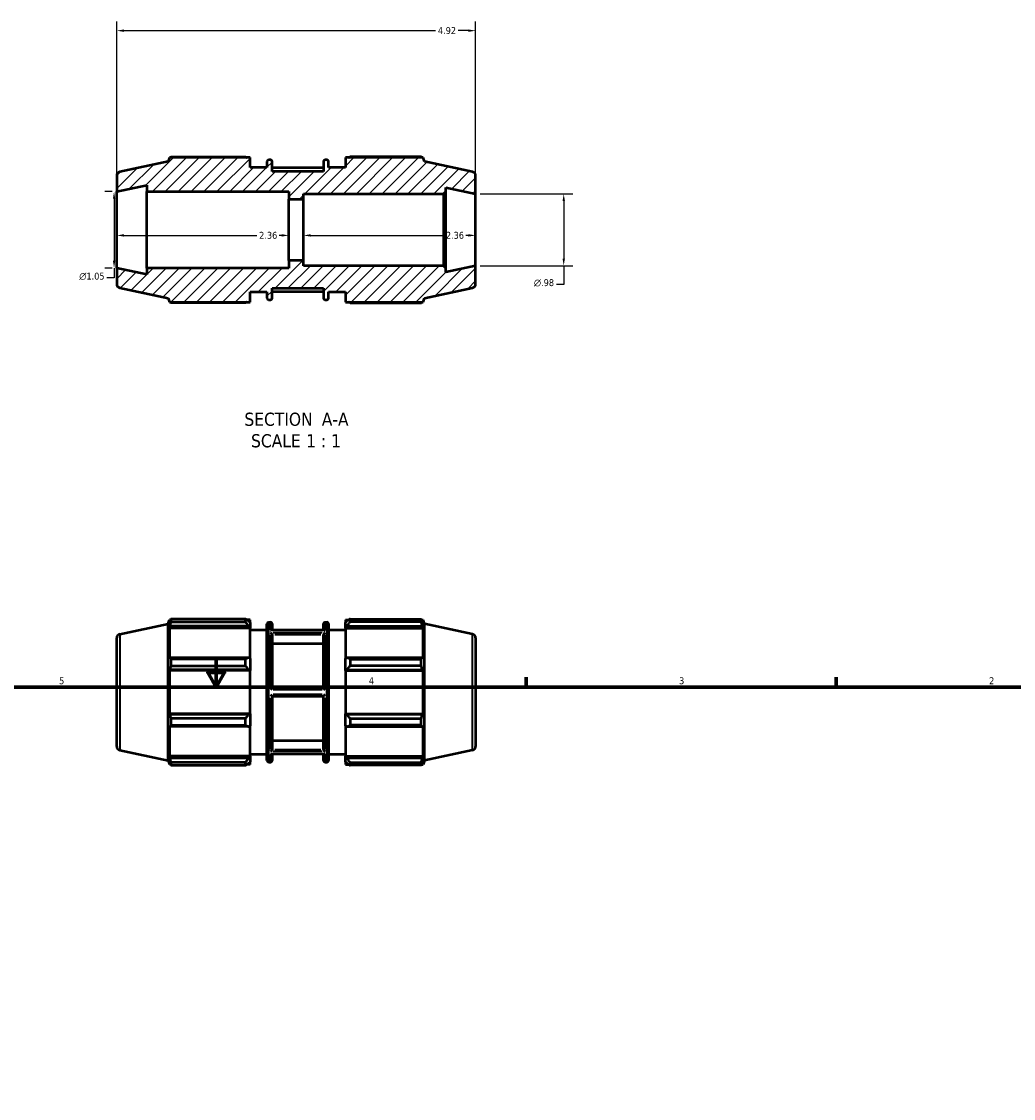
# Model space of a CAD drawing. Header units: inches. Extents: x 0.1 to 41.2, y 0.6 to 30.1.
# Tile 4 of 5: x 14.3 to 27.9, y 15.4 to 30.1. Entities that reach past the tile are written whole.
import ezdxf

# ---------------------------------------------------------------- set-up
doc = ezdxf.new("R2010")
doc.units = ezdxf.units.IN
doc.header["$MEASUREMENT"] = 0
for name, color, linetype, lineweight in [('Border (ANSI)', 7, 'Continuous', 70), ('Dimension (ANSI)', 7, 'Continuous', 25), ('Hatch (ANSI)', 7, 'Continuous', 18), ('Symbol (ANSI)', 7, 'Continuous', 25), ('Visible (ANSI)', 7, 'Continuous', 50), ('Visible Narrow (ANSI)', 7, 'Continuous', 35)]:
    doc.layers.add(name, color=color, linetype=linetype, lineweight=lineweight)
doc.styles.add('Label Text (ANSI)', font='tahoma.ttf')
doc.styles.add('Note Text (ANSI)', font='tahoma.ttf')
doc.dimstyles.new('Default (ANSI)', dxfattribs={"dimtxt": 0.094488, "dimasz": 0.098425, "dimexe": 0.125, "dimexo": 0.0625, "dimgap": 0.031496, "dimtad": 0, "dimtih": 1, "dimtoh": 1, "dimrnd": 1e-08, "dimzin": 4, "dimdsep": 46, "dimtxsty": 'Note Text (ANSI)', "dimcen": 0.09, "dimdle": 0.393701, "dimclrd": 256, "dimclre": 256, "dimclrt": 5, "dimadec": 0, "dimazin": 1, "dimtfac": 1, "dimtofl": 0, "dimtmove": 0, "dimatfit": 3, "dimfxl": 1, "dimtolj": 1, "dimtzin": 4, "dimlwd": -1, "dimlwe": -1, "dimarcsym": 0})

# ---------------------------------------------------------------- blocks, each defined once
blk = doc.blocks.new('Borders Default Border')
at = {"layer": 'Border (ANSI)'}
for p, q in [((21.25, 21), (21.25, 21.134)), ((25.5, 21), (25.5, 21.134))]:
    blk.add_line(p, q, dxfattribs=at)
at = {"layer": 'Border (ANSI)', "flags": 128}
for points in [[(17, 21.4), (17, 21), (16.885, 21.2), (17.115, 21.2), (17, 21)], [(0.5, 1), (0.5, 21), (33.5, 21), (33.5, 1), (0.5, 1)]]:
    blk.add_lwpolyline(points, dxfattribs=at)
at = {"layer": 'Border (ANSI)', "color": 5, "true_color": 0x0000ff, "char_height": 0.0945, "attachment_point": 7, "style": 'Note Text (ANSI)'}
for s, insert in [('5', (14.847, 21.038)), ('4', (19.092, 21.04)), ('3', (23.346, 21.038)), ('2', (27.596, 21.04))]:
    blk.add_mtext(s, dxfattribs=dict(at, insert=insert))
blk = doc.blocks.new('*D7')
at = {"layer": 'Defpoints', "color": 0, "transparency": 16777216}
for p in [(20.557, 27.76), (20.557, 26.776), (21.764, 26.776)]:
    blk.add_point(p, dxfattribs=at)
at = {"layer": 'Dimension (ANSI)', "transparency": 16777216}
for p, q in [((20.619, 27.76), (21.889, 27.76)), ((21.764, 27.662), (21.764, 26.874)), ((20.619, 26.776), (21.889, 26.776)), ((21.764, 26.776), (21.764, 26.52)), ((21.764, 26.52), (21.666, 26.52))]:
    blk.add_line(p, q, dxfattribs=at)
for points in [[(21.748, 27.662), (21.781, 27.662), (21.764, 27.76)], [(21.748, 26.874), (21.781, 26.874), (21.764, 26.776)]]:
    blk.add_solid(points, dxfattribs=at)
at = {"layer": 'Dimension (ANSI)', "color": 5, "transparency": 16777216, "insert": (21.356, 26.591), "char_height": 0.09449, "attachment_point": 1, "style": 'Note Text (ANSI)'}
blk.add_mtext('\\A1;{\\fAIGDT|b0|i0;\\H0.0945;\\ln}\\fTahoma|b0|i0;\\H0.0945;.98', dxfattribs=at)
blk = doc.blocks.new('*D8')
at = {"layer": 'Defpoints', "color": 0, "transparency": 16777216}
for p in [(20.557, 29.998), (15.637, 27.792), (20.557, 27.76)]:
    blk.add_point(p, dxfattribs=at)
at = {"layer": 'Dimension (ANSI)', "transparency": 16777216}
for p, q in [((15.637, 27.854), (15.637, 30.123)), ((20.557, 27.823), (20.557, 30.123)), ((15.735, 29.998), (20.008, 29.998)), ((20.458, 29.998), (20.315, 29.998))]:
    blk.add_line(p, q, dxfattribs=at)
for points in [[(15.735, 30.014), (15.735, 29.981), (15.637, 29.998)], [(20.458, 30.014), (20.458, 29.981), (20.557, 29.998)]]:
    blk.add_solid(points, dxfattribs=at)
at = {"layer": 'Dimension (ANSI)', "color": 5, "transparency": 16777216, "insert": (20.04, 30.047), "char_height": 0.0945, "attachment_point": 1, "style": 'Note Text (ANSI)'}
blk.add_mtext('\\A1;4.92', dxfattribs=at)
blk = doc.blocks.new('*D9')
at = {"layer": 'Defpoints', "color": 0, "transparency": 16777216}
for p in [(15.637, 27.268), (17.997, 27.268), (17.997, 27.191)]:
    blk.add_point(p, dxfattribs=at)
at = {"layer": 'Dimension (ANSI)', "transparency": 16777216}
for p, q in [((15.735, 27.191), (17.557, 27.191)), ((17.898, 27.191), (17.861, 27.191))]:
    blk.add_line(p, q, dxfattribs=at)
for points in [[(15.735, 27.208), (15.735, 27.175), (15.637, 27.191)], [(17.898, 27.208), (17.898, 27.175), (17.997, 27.191)]]:
    blk.add_solid(points, dxfattribs=at)
at = {"layer": 'Dimension (ANSI)', "color": 5, "transparency": 16777216, "insert": (17.589, 27.24), "char_height": 0.0945, "attachment_point": 1, "style": 'Note Text (ANSI)'}
blk.add_mtext('\\A1;2.36', dxfattribs=at)
blk = doc.blocks.new('*D10')
at = {"layer": 'Defpoints', "color": 0, "transparency": 16777216}
for p in [(18.197, 27.268), (20.557, 27.268), (20.557, 27.191)]:
    blk.add_point(p, dxfattribs=at)
at = {"layer": 'Dimension (ANSI)', "transparency": 16777216}
for p, q in [((18.295, 27.191), (20.117, 27.191)), ((20.458, 27.191), (20.421, 27.191))]:
    blk.add_line(p, q, dxfattribs=at)
for points in [[(18.295, 27.208), (18.295, 27.175), (18.197, 27.191)], [(20.458, 27.208), (20.458, 27.175), (20.557, 27.191)]]:
    blk.add_solid(points, dxfattribs=at)
at = {"layer": 'Dimension (ANSI)', "color": 5, "transparency": 16777216, "insert": (20.149, 27.24), "char_height": 0.0945, "attachment_point": 1, "style": 'Note Text (ANSI)'}
blk.add_mtext('\\A1;2.36', dxfattribs=at)
blk = doc.blocks.new('*D12')
at = {"layer": 'Defpoints', "color": 0, "transparency": 16777216}
for p in [(15.637, 27.792), (15.6, 26.744), (15.637, 26.744)]:
    blk.add_point(p, dxfattribs=at)
at = {"layer": 'Dimension (ANSI)', "transparency": 16777216}
for p, q in [((15.574, 27.792), (15.475, 27.792)), ((15.6, 27.693), (15.6, 26.843)), ((15.574, 26.744), (15.475, 26.744)), ((15.6, 26.744), (15.6, 26.608)), ((15.6, 26.608), (15.502, 26.608))]:
    blk.add_line(p, q, dxfattribs=at)
for points in [[(15.584, 27.693), (15.616, 27.693), (15.6, 27.792)], [(15.584, 26.843), (15.616, 26.843), (15.6, 26.744)]]:
    blk.add_solid(points, dxfattribs=at)
at = {"layer": 'Dimension (ANSI)', "color": 5, "transparency": 16777216, "insert": (15.123, 26.68), "char_height": 0.09449, "attachment_point": 1, "style": 'Note Text (ANSI)'}
blk.add_mtext('\\A1;{\\fAIGDT|b0|i0;\\H0.0945;\\ln}\\fTahoma|b0|i0;\\H0.0945;1.05', dxfattribs=at)

msp = doc.modelspace()

# ---------------------------------------------------------------- hatches: boundary and pattern name
at = {"layer": 'Hatch (ANSI)'}
h = msp.add_hatch(dxfattribs=at)
h.set_pattern_fill('ANSI31', color=256, style=0)
edge = h.paths.add_edge_path()
edge.add_ellipse((20.504, 26.525), major_axis=(0.0512, 0.0109), ratio=1, start_angle=270, end_angle=348)
edge.add_line((20.557, 26.525), (20.557, 26.776))
edge.add_line((20.557, 26.776), (20.147, 26.689))
edge.add_line((20.147, 26.689), (20.147, 26.744))
edge.add_line((20.147, 26.744), (20.115, 26.776))
edge.add_line((20.115, 26.776), (18.197, 26.776))
edge.add_line((18.197, 26.776), (18.197, 26.849))
edge.add_line((18.197, 26.849), (17.997, 26.849))
edge.add_line((17.997, 26.849), (17.997, 26.744))
edge.add_line((17.997, 26.744), (16.047, 26.744))
edge.add_line((16.047, 26.744), (16.047, 26.657))
edge.add_line((16.047, 26.657), (15.637, 26.744))
edge.add_line((15.637, 26.744), (15.637, 26.525))
edge.add_ellipse((15.689, 26.525), major_axis=(0, -0.0524), ratio=1, start_angle=270, end_angle=348)
edge.add_line((15.678, 26.474), (16.34, 26.333))
edge.add_line((16.34, 26.333), (16.358, 26.277))
edge.add_line((16.358, 26.277), (17.464, 26.277))
edge.add_line((17.464, 26.277), (17.464, 26.416))
edge.add_line((17.464, 26.416), (17.696, 26.416))
edge.add_line((17.696, 26.416), (17.696, 26.33))
edge.add_ellipse((17.717, 26.33), major_axis=(0, -0.0209), ratio=1, start_angle=270, end_angle=360)
edge.add_line((17.717, 26.309), (17.746, 26.309))
edge.add_ellipse((17.746, 26.33), major_axis=(0.0209, 0), ratio=1, start_angle=270, end_angle=360)
edge.add_line((17.767, 26.33), (17.767, 26.469))
edge.add_line((17.767, 26.469), (18.469, 26.469))
edge.add_line((18.469, 26.469), (18.469, 26.33))
edge.add_ellipse((18.49, 26.33), major_axis=(0, -0.0209), ratio=1, start_angle=270, end_angle=360)
edge.add_line((18.49, 26.309), (18.519, 26.309))
edge.add_ellipse((18.519, 26.33), major_axis=(0.0209, 0), ratio=1, start_angle=270, end_angle=360)
edge.add_line((18.54, 26.33), (18.54, 26.416))
edge.add_line((18.54, 26.416), (18.772, 26.416))
edge.add_line((18.772, 26.416), (18.772, 26.277))
edge.add_line((18.772, 26.277), (19.836, 26.277))
edge.add_line((19.836, 26.277), (19.854, 26.333))
edge.add_line((19.854, 26.333), (20.515, 26.474))
edge = h.paths.add_edge_path()
edge.add_ellipse((20.504, 28.011), major_axis=(0, 0.0524), ratio=1, start_angle=270, end_angle=348)
edge.add_line((20.515, 28.062), (19.854, 28.203))
edge.add_line((19.854, 28.203), (19.836, 28.258))
edge.add_line((19.836, 28.258), (18.772, 28.258))
edge.add_line((18.772, 28.258), (18.772, 28.12))
edge.add_line((18.772, 28.12), (18.54, 28.12))
edge.add_line((18.54, 28.12), (18.54, 28.205))
edge.add_ellipse((18.519, 28.205), major_axis=(0, 0.0209), ratio=1, start_angle=270, end_angle=360)
edge.add_line((18.519, 28.226), (18.49, 28.226))
edge.add_ellipse((18.49, 28.205), major_axis=(-0.0209, 0), ratio=1, start_angle=270, end_angle=360)
edge.add_line((18.469, 28.205), (18.469, 28.067))
edge.add_line((18.469, 28.067), (17.767, 28.067))
edge.add_line((17.767, 28.067), (17.767, 28.205))
edge.add_ellipse((17.746, 28.205), major_axis=(0, 0.0209), ratio=1, start_angle=270, end_angle=360)
edge.add_line((17.746, 28.226), (17.717, 28.226))
edge.add_ellipse((17.717, 28.205), major_axis=(-0.0209, 0), ratio=1, start_angle=270, end_angle=360)
edge.add_line((17.696, 28.205), (17.696, 28.12))
edge.add_line((17.696, 28.12), (17.464, 28.12))
edge.add_line((17.464, 28.12), (17.464, 28.258))
edge.add_line((17.464, 28.258), (16.358, 28.258))
edge.add_line((16.358, 28.258), (16.34, 28.203))
edge.add_line((16.34, 28.203), (15.678, 28.062))
edge.add_ellipse((15.689, 28.011), major_axis=(-0.0512, -0.0109), ratio=1, start_angle=270, end_angle=348)
edge.add_line((15.637, 28.011), (15.637, 27.792))
edge.add_line((15.637, 27.792), (16.047, 27.879))
edge.add_line((16.047, 27.879), (16.047, 27.792))
edge.add_line((16.047, 27.792), (17.997, 27.792))
edge.add_line((17.997, 27.792), (17.997, 27.687))
edge.add_line((17.997, 27.687), (18.197, 27.687))
edge.add_line((18.197, 27.687), (18.197, 27.76))
edge.add_line((18.197, 27.76), (20.115, 27.76))
edge.add_line((20.115, 27.76), (20.147, 27.791))
edge.add_line((20.147, 27.791), (20.147, 27.847))
edge.add_line((20.147, 27.847), (20.557, 27.76))
edge.add_line((20.557, 27.76), (20.557, 28.011))

# ---------------------------------------------------------------- linework, layer by layer
at = {"layer": 'Visible (ANSI)'}
for p, q in [((16.34, 28.203), (15.678, 28.062)), ((16.358, 28.258), (16.34, 28.203)), ((17.464, 28.258), (16.358, 28.258)), ((16.382, 28.27), (17.401, 28.27)), ((17.464, 28.12), (17.464, 28.258)), ((17.696, 28.205), (17.696, 28.12)), ((17.746, 28.226), (17.717, 28.226)), ((17.767, 28.067), (17.767, 28.205)), ((18.469, 28.205), (18.469, 28.067)), ((18.519, 28.226), (18.49, 28.226)), ((18.54, 28.12), (18.54, 28.205)), ((19.836, 28.258), (18.772, 28.258)), ((18.772, 28.258), (18.772, 28.12)), ((19.812, 28.27), (18.835, 28.27)), ((19.854, 28.203), (19.836, 28.258)), ((20.515, 28.062), (19.854, 28.203)), ((17.696, 28.12), (17.464, 28.12)), ((18.469, 28.116), (17.767, 28.116)), ((18.469, 28.067), (17.767, 28.067)), ((18.772, 28.12), (18.54, 28.12)), ((15.637, 28.011), (15.637, 27.792)), ((20.557, 27.76), (20.557, 28.011)), ((15.637, 27.792), (16.047, 27.879)), ((15.637, 26.744), (15.637, 27.792)), ((16.047, 27.879), (16.047, 27.792)), ((16.047, 27.792), (17.997, 27.792)), ((16.047, 26.744), (16.047, 27.792)), ((17.997, 27.792), (17.997, 27.687)), ((18.197, 27.687), (18.197, 27.76)), ((18.197, 27.76), (20.115, 27.76)), ((20.115, 27.76), (20.147, 27.791)), ((20.115, 27.76), (20.115, 26.776)), ((20.147, 27.791), (20.147, 27.847)), ((20.147, 27.847), (20.557, 27.76)), ((20.147, 26.744), (20.147, 27.791)), ((20.557, 26.776), (20.557, 27.76)), ((17.997, 27.687), (18.197, 27.687)), ((17.997, 26.849), (17.997, 27.687)), ((18.197, 26.849), (18.197, 27.687)), ((16.047, 26.657), (15.637, 26.744)), ((15.637, 26.744), (15.637, 26.525)), ((17.997, 26.744), (16.047, 26.744)), ((16.047, 26.744), (16.047, 26.657)), ((18.197, 26.849), (17.997, 26.849)), ((17.997, 26.849), (17.997, 26.744)), ((18.197, 26.776), (18.197, 26.849)), ((20.115, 26.776), (18.197, 26.776)), ((20.147, 26.744), (20.115, 26.776)), ((20.557, 26.776), (20.147, 26.689)), ((20.147, 26.689), (20.147, 26.744)), ((20.557, 26.525), (20.557, 26.776)), ((15.678, 26.474), (16.34, 26.333)), ((17.767, 26.33), (17.767, 26.469)), ((17.767, 26.469), (18.469, 26.469)), ((18.469, 26.469), (18.469, 26.33)), ((19.854, 26.333), (20.515, 26.474)), ((16.34, 26.333), (16.358, 26.277)), ((16.358, 26.277), (17.464, 26.277)), ((17.464, 26.277), (17.464, 26.416)), ((17.464, 26.416), (17.696, 26.416)), ((17.696, 26.416), (17.696, 26.33)), ((17.717, 26.309), (17.746, 26.309)), ((18.469, 26.419), (17.767, 26.419)), ((18.49, 26.309), (18.519, 26.309)), ((18.54, 26.33), (18.54, 26.416)), ((18.54, 26.416), (18.772, 26.416)), ((18.772, 26.416), (18.772, 26.277)), ((18.772, 26.277), (19.836, 26.277)), ((19.836, 26.277), (19.854, 26.333)), ((17.401, 26.266), (16.382, 26.266)), ((18.835, 26.266), (19.812, 26.266)), ((15.678, 21.725), (16.34, 21.865)), ((16.34, 21.865), (16.358, 21.921)), ((16.34, 19.996), (16.34, 21.865)), ((16.358, 21.921), (16.358, 21.875)), ((16.376, 21.921), (16.358, 21.921)), ((16.368, 21.906), (16.358, 21.875)), ((17.401, 21.933), (16.382, 21.933)), ((16.382, 21.894), (16.382, 21.933)), ((16.382, 21.894), (17.401, 21.894)), ((17.401, 21.894), (17.401, 21.933)), ((17.464, 21.921), (17.419, 21.921)), ((17.464, 21.885), (17.443, 21.906)), ((17.464, 21.885), (17.464, 21.921)), ((17.464, 21.885), (17.464, 21.818)), ((17.696, 19.993), (17.696, 21.868)), ((17.717, 21.889), (17.746, 21.889)), ((17.767, 21.868), (17.767, 21.779)), ((18.469, 21.779), (18.469, 21.868)), ((18.49, 21.889), (18.519, 21.889)), ((18.54, 21.868), (18.54, 19.993)), ((18.772, 21.921), (18.772, 21.885)), ((18.772, 21.921), (18.817, 21.921)), ((18.793, 21.906), (18.772, 21.885)), ((18.772, 21.818), (18.772, 21.885)), ((18.835, 21.933), (18.835, 21.894)), ((18.835, 21.933), (19.812, 21.933)), ((19.812, 21.894), (18.835, 21.894)), ((19.812, 21.894), (19.812, 21.933)), ((19.818, 21.921), (19.836, 21.921)), ((19.836, 21.875), (19.826, 21.906)), ((19.836, 21.875), (19.836, 21.921)), ((19.854, 21.865), (19.836, 21.921)), ((19.854, 19.996), (19.854, 21.865)), ((20.515, 21.725), (19.854, 21.865)), ((16.358, 21.809), (16.368, 21.837)), ((17.464, 21.809), (16.358, 21.809)), ((16.358, 21.809), (16.358, 21.388)), ((17.443, 21.837), (16.368, 21.837)), ((17.443, 21.837), (17.464, 21.818)), ((17.464, 21.818), (17.464, 21.809)), ((17.464, 21.393), (17.464, 21.809)), ((17.464, 21.783), (17.696, 21.783)), ((18.481, 21.779), (17.755, 21.779)), ((17.767, 21.715), (17.767, 20.984)), ((18.469, 20.984), (18.469, 21.715)), ((18.54, 21.783), (18.772, 21.783)), ((18.772, 21.818), (18.793, 21.837)), ((18.772, 21.809), (18.772, 21.818)), ((18.772, 21.809), (18.772, 21.393)), ((18.772, 21.809), (19.836, 21.809)), ((18.793, 21.837), (19.826, 21.837)), ((19.826, 21.837), (19.836, 21.809)), ((19.836, 21.388), (19.836, 21.809)), ((15.637, 20.187), (15.637, 21.674)), ((18.469, 21.594), (17.767, 21.594)), ((20.557, 21.674), (20.557, 20.187)), ((16.368, 21.403), (16.358, 21.388)), ((17.443, 21.403), (16.368, 21.403)), ((17.401, 21.384), (16.382, 21.384)), ((16.382, 21.291), (16.382, 21.384)), ((16.382, 21.291), (17.401, 21.291)), ((17.401, 21.291), (17.401, 21.384)), ((17.464, 21.393), (17.443, 21.403)), ((17.464, 21.393), (17.464, 21.232)), ((18.793, 21.403), (18.772, 21.393)), ((18.772, 21.232), (18.772, 21.393)), ((19.826, 21.403), (18.793, 21.403)), ((18.835, 21.384), (18.835, 21.291)), ((18.835, 21.384), (19.812, 21.384)), ((19.812, 21.291), (18.835, 21.291)), ((19.812, 21.291), (19.812, 21.384)), ((19.836, 21.388), (19.826, 21.403)), ((16.358, 21.228), (16.368, 21.238)), ((17.464, 21.228), (16.358, 21.228)), ((16.358, 21.228), (16.358, 20.633)), ((17.443, 21.238), (16.368, 21.238)), ((17.443, 21.238), (17.464, 21.232)), ((17.464, 21.232), (17.464, 21.228)), ((17.464, 20.633), (17.464, 21.228)), ((18.772, 21.232), (18.793, 21.238)), ((18.772, 21.228), (18.772, 21.232)), ((18.772, 21.228), (18.772, 20.633)), ((18.772, 21.228), (19.836, 21.228)), ((18.793, 21.238), (19.826, 21.238)), ((19.826, 21.238), (19.836, 21.228)), ((19.836, 20.633), (19.836, 21.228)), ((18.469, 20.984), (17.767, 20.984)), ((17.767, 20.877), (17.767, 20.146)), ((17.767, 20.877), (18.469, 20.877)), ((18.469, 20.146), (18.469, 20.877)), ((17.464, 20.633), (16.358, 20.633)), ((16.368, 20.623), (16.358, 20.633)), ((17.443, 20.623), (16.368, 20.623)), ((17.401, 20.57), (16.382, 20.57)), ((16.382, 20.477), (16.382, 20.57)), ((17.401, 20.477), (17.401, 20.57)), ((17.464, 20.629), (17.443, 20.623)), ((17.464, 20.633), (17.464, 20.629)), ((17.464, 20.629), (17.464, 20.468)), ((18.772, 20.629), (18.772, 20.633)), ((18.772, 20.633), (19.836, 20.633)), ((18.772, 20.468), (18.772, 20.629)), ((18.793, 20.623), (18.772, 20.629)), ((19.826, 20.623), (18.793, 20.623)), ((18.835, 20.57), (18.835, 20.477)), ((18.835, 20.57), (19.812, 20.57)), ((19.812, 20.477), (19.812, 20.57)), ((19.836, 20.633), (19.826, 20.623)), ((16.358, 20.473), (16.368, 20.458)), ((16.358, 20.473), (16.358, 20.052)), ((17.443, 20.458), (16.368, 20.458)), ((16.382, 20.477), (17.401, 20.477)), ((17.443, 20.458), (17.464, 20.468)), ((17.464, 20.052), (17.464, 20.468)), ((18.772, 20.468), (18.772, 20.052)), ((18.772, 20.468), (18.793, 20.458)), ((18.793, 20.458), (19.826, 20.458)), ((19.812, 20.477), (18.835, 20.477)), ((19.826, 20.458), (19.836, 20.473)), ((19.836, 20.052), (19.836, 20.473)), ((17.767, 20.267), (18.469, 20.267)), ((15.678, 20.136), (16.34, 19.996)), ((17.464, 20.079), (17.696, 20.079)), ((18.481, 20.082), (17.755, 20.082)), ((17.767, 20.082), (17.767, 19.993)), ((18.469, 19.993), (18.469, 20.082)), ((18.54, 20.079), (18.772, 20.079)), ((20.515, 20.136), (19.854, 19.996)), ((16.34, 19.996), (16.358, 19.94)), ((17.464, 20.052), (16.358, 20.052)), ((16.368, 20.024), (16.358, 20.052)), ((16.358, 19.986), (16.368, 19.955)), ((16.358, 19.986), (16.358, 19.94)), ((16.376, 19.94), (16.358, 19.94)), ((17.443, 20.024), (16.368, 20.024)), ((17.401, 19.967), (16.382, 19.967)), ((16.382, 19.928), (16.382, 19.967)), ((16.382, 19.928), (17.401, 19.928)), ((17.401, 19.928), (17.401, 19.967)), ((17.464, 19.94), (17.419, 19.94)), ((17.464, 20.043), (17.443, 20.024)), ((17.443, 19.955), (17.464, 19.976)), ((17.464, 20.052), (17.464, 20.043)), ((17.464, 20.043), (17.464, 19.976)), ((17.464, 19.94), (17.464, 19.976)), ((17.717, 19.972), (17.746, 19.972)), ((18.49, 19.972), (18.519, 19.972)), ((18.772, 20.043), (18.772, 20.052)), ((18.772, 20.052), (19.836, 20.052)), ((18.772, 19.976), (18.772, 20.043)), ((18.793, 20.024), (18.772, 20.043)), ((18.772, 19.976), (18.772, 19.94)), ((18.772, 19.976), (18.793, 19.955)), ((18.772, 19.94), (18.817, 19.94)), ((19.826, 20.024), (18.793, 20.024)), ((18.835, 19.967), (18.835, 19.928)), ((18.835, 19.967), (19.812, 19.967)), ((19.812, 19.928), (18.835, 19.928)), ((19.812, 19.928), (19.812, 19.967)), ((19.818, 19.94), (19.836, 19.94)), ((19.836, 20.052), (19.826, 20.024)), ((19.826, 19.955), (19.836, 19.986)), ((19.854, 19.996), (19.836, 19.94)), ((19.836, 19.94), (19.836, 19.986))]:
    msp.add_line(p, q, dxfattribs=at)
for centre, radius, start, end in [((17.717, 28.205), 0.0209, 90, 180), ((17.746, 28.205), 0.0209, 0, 90), ((18.49, 28.205), 0.0209, 90, 180), ((18.519, 28.205), 0.0209, 0, 90), ((15.689, 28.011), 0.0524, 102, 180), ((20.504, 28.011), 0.0524, 0, 78), ((15.689, 26.525), 0.0524, 180, 258), ((20.504, 26.525), 0.0524, 282, 0), ((17.717, 26.33), 0.0209, 180, 270), ((17.746, 26.33), 0.0209, 270, 0), ((18.49, 26.33), 0.0209, 180, 270), ((18.519, 26.33), 0.0209, 270, 0), ((17.717, 21.868), 0.0209, 90, 180), ((17.746, 21.868), 0.0209, 0, 90), ((18.49, 21.868), 0.0209, 90, 180), ((18.519, 21.868), 0.0209, 0, 90), ((15.689, 21.674), 0.0524, 102, 180), ((20.504, 21.674), 0.0524, 0, 78), ((15.689, 20.187), 0.0524, 180, 258), ((20.504, 20.187), 0.0524, 282, 0), ((17.717, 19.993), 0.0209, 180, 270), ((17.746, 19.993), 0.0209, 270, 0), ((18.49, 19.993), 0.0209, 180, 270), ((18.519, 19.993), 0.0209, 270, 0)]:
    msp.add_arc(centre, radius, start, end, dxfattribs=at)
for points, weights in [([(16.376, 28.258), (16.379, 28.264), (16.382, 28.27)], [1.00102116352, 1.00058457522, 1]), ([(17.401, 28.27), (17.41, 28.264), (17.419, 28.258)], [1.01726391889, 1.01510989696, 1.01281036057]), ([(18.817, 28.258), (18.826, 28.264), (18.835, 28.27)], [1.0124757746, 1.01470946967, 1.01679742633]), ([(19.818, 28.258), (19.815, 28.264), (19.812, 28.27)], [1.00102116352, 1.00058457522, 1]), ([(16.382, 26.266), (16.379, 26.272), (16.376, 26.277)], [1, 1.00058457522, 1.00102116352]), ([(17.419, 26.277), (17.41, 26.272), (17.401, 26.266)], [1.01281036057, 1.01510989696, 1.01726391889]), ([(18.835, 26.266), (18.826, 26.272), (18.817, 26.277)], [1.01679742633, 1.01470946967, 1.0124757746]), ([(19.812, 26.266), (19.815, 26.272), (19.818, 26.277)], [1, 1.00058457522, 1.00102116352]), ([(16.382, 21.933), (16.375, 21.919), (16.368, 21.906)], [1, 1.00137326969, 1.00192985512]), ([(16.368, 21.837), (16.375, 21.865), (16.382, 21.894)], [1.00192985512, 1.00137326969, 1]), ([(17.443, 21.906), (17.423, 21.919), (17.401, 21.933)], [1.00638308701, 1.01222211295, 1.01726391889]), ([(17.401, 21.894), (17.423, 21.865), (17.443, 21.837)], [1.01726391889, 1.01222211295, 1.00638308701]), ([(18.835, 21.933), (18.813, 21.919), (18.793, 21.906)], [1.01679742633, 1.01190983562, 1.00622366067]), ([(18.793, 21.837), (18.813, 21.865), (18.835, 21.894)], [1.00622366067, 1.01190983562, 1.01679742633]), ([(19.812, 21.933), (19.819, 21.919), (19.826, 21.906)], [1, 1.00137326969, 1.00192985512]), ([(19.826, 21.837), (19.819, 21.865), (19.812, 21.894)], [1.00192985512, 1.00137326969, 1]), ([(16.382, 21.384), (16.375, 21.394), (16.368, 21.403)], [1, 1.00137326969, 1.00192985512]), ([(16.368, 21.238), (16.375, 21.264), (16.382, 21.291)], [1.00192985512, 1.00137326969, 1]), ([(17.443, 21.403), (17.423, 21.394), (17.401, 21.384)], [1.00638308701, 1.01222211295, 1.01726391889]), ([(17.401, 21.291), (17.423, 21.264), (17.443, 21.238)], [1.01726391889, 1.01222211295, 1.00638308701]), ([(18.835, 21.384), (18.813, 21.394), (18.793, 21.403)], [1.01679742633, 1.01190983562, 1.00622366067]), ([(18.793, 21.238), (18.813, 21.264), (18.835, 21.291)], [1.00622366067, 1.01190983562, 1.01679742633]), ([(19.812, 21.384), (19.819, 21.394), (19.826, 21.403)], [1, 1.00137326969, 1.00192985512]), ([(19.826, 21.238), (19.819, 21.264), (19.812, 21.291)], [1.00192985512, 1.00137326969, 1]), ([(16.382, 20.57), (16.375, 20.597), (16.368, 20.623)], [1, 1.00137326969, 1.00192985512]), ([(17.443, 20.623), (17.423, 20.597), (17.401, 20.57)], [1.00638308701, 1.01222211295, 1.01726391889]), ([(18.835, 20.57), (18.813, 20.597), (18.793, 20.623)], [1.01679742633, 1.01190983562, 1.00622366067]), ([(19.812, 20.57), (19.819, 20.597), (19.826, 20.623)], [1, 1.00137326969, 1.00192985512]), ([(16.368, 20.458), (16.375, 20.467), (16.382, 20.477)], [1.00192985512, 1.00137326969, 1]), ([(17.401, 20.477), (17.423, 20.467), (17.443, 20.458)], [1.01726391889, 1.01222211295, 1.00638308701]), ([(18.793, 20.458), (18.813, 20.467), (18.835, 20.477)], [1.00622366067, 1.01190983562, 1.01679742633]), ([(19.826, 20.458), (19.819, 20.467), (19.812, 20.477)], [1.00192985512, 1.00137326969, 1]), ([(16.382, 19.967), (16.375, 19.996), (16.368, 20.024)], [1, 1.00137326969, 1.00192985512]), ([(16.368, 19.955), (16.375, 19.942), (16.382, 19.928)], [1.00192985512, 1.00137326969, 1]), ([(17.443, 20.024), (17.423, 19.996), (17.401, 19.967)], [1.00638308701, 1.01222211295, 1.01726391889]), ([(17.401, 19.928), (17.423, 19.942), (17.443, 19.955)], [1.01726391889, 1.01222211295, 1.00638308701]), ([(18.835, 19.967), (18.813, 19.996), (18.793, 20.024)], [1.01679742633, 1.01190983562, 1.00622366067]), ([(18.793, 19.955), (18.813, 19.942), (18.835, 19.928)], [1.00622366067, 1.01190983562, 1.01679742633]), ([(19.812, 19.967), (19.819, 19.996), (19.826, 20.024)], [1, 1.00137326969, 1.00192985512]), ([(19.826, 19.955), (19.819, 19.942), (19.812, 19.928)], [1.00192985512, 1.00137326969, 1])]:
    msp.add_rational_spline(points, weights, degree=2, dxfattribs=at)
for points, knots in [([(17.755, 21.779), (17.754, 21.779), (17.753, 21.779), (17.75, 21.778), (17.748, 21.778), (17.746, 21.777), (17.746, 21.777), (17.746, 21.777)], [0.19593047, 0.19593047, 0.19593047, 0.19593047, 0.2104952, 0.2104952, 0.23932245, 0.23932245, 0.23989079, 0.23989079, 0.23989079, 0.23989079]), ([(17.746, 21.744), (17.746, 21.744), (17.746, 21.744), (17.748, 21.742), (17.75, 21.741), (17.754, 21.737), (17.756, 21.736), (17.76, 21.731), (17.762, 21.729), (17.764, 21.724), (17.765, 21.722), (17.766, 21.718), (17.766, 21.717), (17.767, 21.715)], [-0.0004638, -0.0004638, -0.0004638, -0.0004638, 0, 0, 0.0235224, 0.0235224, 0.0459522, 0.0459522, 0.0691928, 0.0691928, 0.0865884, 0.0865884, 0.0996083, 0.0996083, 0.0996083, 0.0996083]), ([(18.49, 21.744), (18.49, 21.744), (18.49, 21.744), (18.487, 21.742), (18.485, 21.74), (18.48, 21.735), (18.478, 21.733), (18.474, 21.728), (18.473, 21.726), (18.471, 21.722), (18.47, 21.72), (18.47, 21.717), (18.469, 21.716), (18.469, 21.715)], [-0.11158926, -0.11158926, -0.11158926, -0.11158926, -0.11117028, -0.11117028, -0.08115791, -0.08115791, -0.055737, -0.055737, -0.03738067, -0.03738067, -0.02031345, -0.02031345, -0.01250176, -0.01250176, -0.01250176, -0.01250176]), ([(18.481, 21.779), (18.482, 21.779), (18.483, 21.779), (18.486, 21.778), (18.488, 21.778), (18.49, 21.777), (18.49, 21.777), (18.49, 21.777)], [-0.03554206, -0.03554206, -0.03554206, -0.03554206, -0.02254723, -0.02254723, 0, 0, 0.00032925, 0.00032925, 0.00032925, 0.00032925]), ([(17.767, 20.984), (17.766, 20.984), (17.766, 20.984), (17.765, 20.983), (17.764, 20.982), (17.762, 20.979), (17.76, 20.978), (17.756, 20.974), (17.754, 20.972), (17.75, 20.968), (17.748, 20.966), (17.746, 20.964), (17.746, 20.964), (17.746, 20.964)], [0.1172501, 0.1172501, 0.1172501, 0.1172501, 0.1332063, 0.1332063, 0.154525, 0.154525, 0.1830069, 0.1830069, 0.2104952, 0.2104952, 0.2393224, 0.2393224, 0.2398908, 0.2398908, 0.2398908, 0.2398908]), ([(18.469, 20.984), (18.47, 20.984), (18.47, 20.983), (18.471, 20.982), (18.472, 20.981), (18.475, 20.979), (18.476, 20.977), (18.48, 20.974), (18.482, 20.972), (18.486, 20.968), (18.488, 20.966), (18.49, 20.964), (18.49, 20.964), (18.49, 20.964)], [-0.0997442, -0.0997442, -0.0997442, -0.0997442, -0.0837082, -0.0837082, -0.0670646, -0.0670646, -0.0451592, -0.0451592, -0.022348, -0.022348, 0, 0, 0.0002982, 0.0002982, 0.0002982, 0.0002982]), ([(17.746, 20.897), (17.746, 20.897), (17.746, 20.897), (17.748, 20.895), (17.75, 20.893), (17.754, 20.889), (17.756, 20.887), (17.76, 20.883), (17.762, 20.882), (17.764, 20.879), (17.765, 20.878), (17.766, 20.877), (17.766, 20.877), (17.767, 20.877)], [-0.0004638, -0.0004638, -0.0004638, -0.0004638, 0, 0, 0.0235224, 0.0235224, 0.0459522, 0.0459522, 0.0691928, 0.0691928, 0.0865884, 0.0865884, 0.0996083, 0.0996083, 0.0996083, 0.0996083]), ([(18.49, 20.897), (18.49, 20.897), (18.49, 20.897), (18.488, 20.895), (18.486, 20.893), (18.482, 20.889), (18.48, 20.887), (18.476, 20.884), (18.475, 20.882), (18.472, 20.88), (18.471, 20.879), (18.47, 20.878), (18.47, 20.877), (18.469, 20.877)], [-0.09917111, -0.09917111, -0.09917111, -0.09917111, -0.09887548, -0.09887548, -0.0767221, -0.0767221, -0.05410963, -0.05410963, -0.03239497, -0.03239497, -0.01589638, -0.01589638, 0, 0, 0, 0]), ([(17.767, 20.146), (17.766, 20.144), (17.766, 20.143), (17.765, 20.139), (17.764, 20.137), (17.762, 20.132), (17.76, 20.13), (17.756, 20.125), (17.754, 20.124), (17.75, 20.12), (17.748, 20.119), (17.746, 20.117), (17.746, 20.117), (17.746, 20.117)], [0.1172501, 0.1172501, 0.1172501, 0.1172501, 0.1332063, 0.1332063, 0.154525, 0.154525, 0.1830069, 0.1830069, 0.2104952, 0.2104952, 0.2393224, 0.2393224, 0.2398908, 0.2398908, 0.2398908, 0.2398908]), ([(17.746, 20.084), (17.746, 20.084), (17.746, 20.084), (17.748, 20.083), (17.75, 20.083), (17.753, 20.082), (17.754, 20.082), (17.755, 20.082)], [-0.00046376, -0.00046376, -0.00046376, -0.00046376, 0, 0, 0.02352238, 0.02352238, 0.03540687, 0.03540687, 0.03540687, 0.03540687]), ([(18.469, 20.146), (18.469, 20.145), (18.47, 20.144), (18.47, 20.141), (18.471, 20.139), (18.473, 20.135), (18.474, 20.133), (18.478, 20.128), (18.48, 20.126), (18.485, 20.121), (18.487, 20.119), (18.49, 20.117), (18.49, 20.117), (18.49, 20.117)], [-0.0996527, -0.0996527, -0.0996527, -0.0996527, -0.0917631, -0.0917631, -0.0745256, -0.0745256, -0.0559862, -0.0559862, -0.0303117, -0.0303117, 0, 0, 0.0004232, 0.0004232, 0.0004232, 0.0004232]), ([(18.49, 20.084), (18.49, 20.084), (18.49, 20.084), (18.488, 20.083), (18.486, 20.083), (18.483, 20.082), (18.482, 20.082), (18.481, 20.082)], [-0.09914959, -0.09914959, -0.09914959, -0.09914959, -0.09882327, -0.09882327, -0.07647653, -0.07647653, -0.06359724, -0.06359724, -0.06359724, -0.06359724])]:
    msp.add_open_spline(points, degree=3, knots=knots, dxfattribs=at)
for points in [[(17.767, 21.715), (17.767, 21.715), (17.767, 21.715), (17.767, 21.715)], [(18.469, 21.715), (18.469, 21.715), (18.469, 21.715), (18.469, 21.715)], [(17.767, 20.146), (17.767, 20.146), (17.767, 20.146), (17.767, 20.146)], [(18.469, 20.146), (18.469, 20.146), (18.469, 20.146), (18.469, 20.146)]]:
    msp.add_open_spline(points, degree=3, dxfattribs=at)
at = {"layer": 'Visible Narrow (ANSI)'}
for p, q in [((17.717, 21.877), (17.717, 19.984)), ((17.746, 21.787), (17.746, 21.889)), ((18.49, 21.889), (18.49, 21.787)), ((18.519, 19.984), (18.519, 21.877)), ((15.678, 21.715), (15.678, 20.146)), ((17.746, 21.01), (17.746, 21.718)), ((18.453, 21.777), (17.783, 21.777)), ((18.453, 21.744), (17.783, 21.744)), ((18.434, 21.715), (17.802, 21.715)), ((18.49, 21.718), (18.49, 21.01)), ((20.515, 20.146), (20.515, 21.715)), ((18.453, 20.964), (17.783, 20.964)), ((17.746, 20.143), (17.746, 20.851)), ((18.453, 20.897), (17.783, 20.897)), ((18.49, 20.851), (18.49, 20.143)), ((18.453, 20.117), (17.783, 20.117)), ((18.453, 20.084), (17.783, 20.084)), ((17.802, 20.146), (18.434, 20.146)), ((17.746, 19.972), (17.746, 20.074)), ((18.49, 20.074), (18.49, 19.972))]:
    msp.add_line(p, q, dxfattribs=at)

# ---------------------------------------------------------------- block references
msp.add_blockref('Borders Default Border', (0, 0))

# ---------------------------------------------------------------- texts
at = {"layer": 'Symbol (ANSI)', "char_height": 0.18, "attachment_point": 7, "style": 'Label Text (ANSI)'}
for s, insert in [('SECTION', (17.387, 24.578)), (' A-A', (18.38, 24.582)), ('SCALE', (17.478, 24.283)), (' 1 : 1', (18.166, 24.286))]:
    msp.add_mtext(s, dxfattribs=dict(at, insert=insert))

# ---------------------------------------------------------------- dimensions: what is measured, and where the dimension line sits
at = {"layer": 'Dimension (ANSI)'}
for base, p1, p2, override, picture, middle in [((20.557, 29.998), (15.637, 27.792), (20.557, 27.76), {"dimgap": 0.031496, "dimtih": 0, "dimtoh": 0, "dimdec": 2, "dimtol": 0, "dimlim": 0, "dimtp": 0, "dimtm": 0, "dimtdec": 2, "dimatfit": 1}, '*D8', (20.162, 29.998)), ((17.997, 27.191), (15.637, 27.268), (17.997, 27.268), {"dimgap": 0.031496, "dimtih": 0, "dimtoh": 0, "dimdec": 2, "dimse1": 1, "dimse2": 1, "dimtol": 0, "dimlim": 0, "dimtp": 0, "dimtm": 0, "dimtdec": 2, "dimatfit": 1}, '*D9', (17.709, 27.191)), ((20.557, 27.191), (18.197, 27.268), (20.557, 27.268), {"dimgap": 0.031496, "dimtih": 0, "dimtoh": 0, "dimdec": 2, "dimse1": 1, "dimse2": 1, "dimtol": 0, "dimlim": 0, "dimtp": 0, "dimtm": 0, "dimtdec": 2, "dimatfit": 1}, '*D10', (20.269, 27.191))]:
    dim = msp.add_linear_dim(base=base, p1=p1, p2=p2, angle=180, dimstyle='Default (ANSI)', override=override, dxfattribs=at)
    dim.commit()
    dim.dimension.update_dxf_attribs({"geometry": picture, "text_midpoint": middle, "dimtype": 160})
for base, p1, p2, picture, middle in [((15.6, 26.744), (15.637, 27.792), (15.637, 26.744), '*D12', (15.296, 26.608)), ((21.764, 26.776), (20.557, 27.76), (20.557, 26.776), '*D7', (21.495, 26.52))]:
    dim = msp.add_linear_dim(base=base, p1=p1, p2=p2, angle=90, text='{\\fAIGDT|b0|i0;\\H0.0945;\\ln}\\fTahoma|b0|i0;\\H0.0945;<>', dimstyle='Default (ANSI)', override={"dimgap": 0.031496, "dimdec": 2, "dimtol": 0, "dimlim": 0, "dimtp": 0, "dimtm": 0, "dimtdec": 2, "dimatfit": 2}, dxfattribs=at)
    dim.commit()
    dim.dimension.update_dxf_attribs({"geometry": picture, "text_midpoint": middle, "dimtype": 160})

doc.saveas('drawing.dxf')
